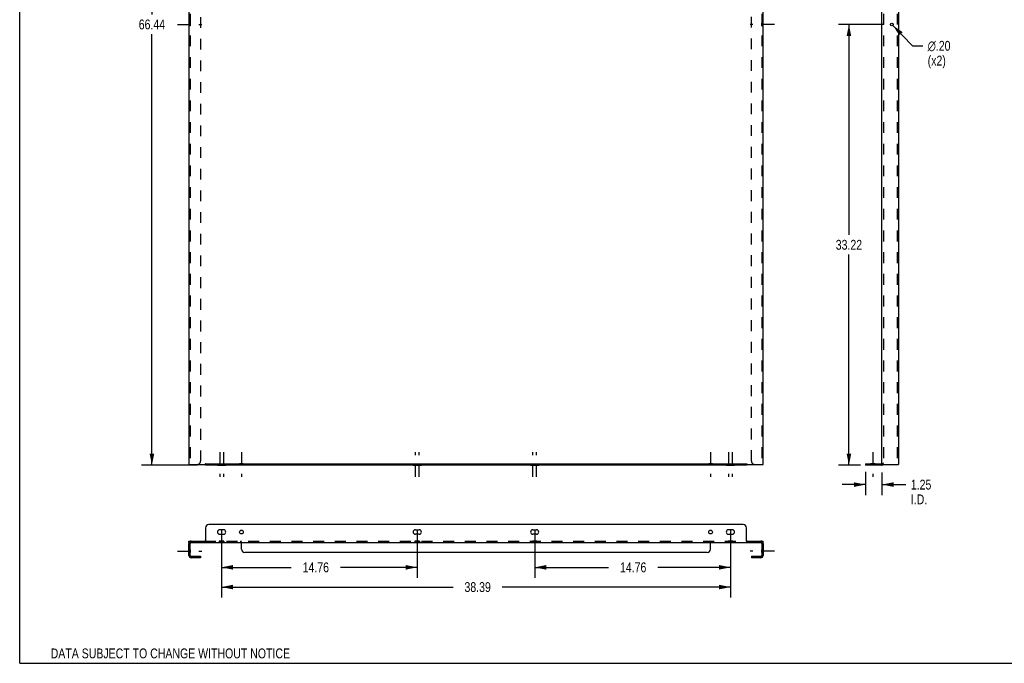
# Model space of a CAD drawing. Header units: inches. Extents: x 0 to 149, y 0 to 96.
# Tile 1 of 3: x 0 to 74, y 0 to 49. Entities that reach past the tile are written whole.
import ezdxf

# ---------------------------------------------------------------- set-up
doc = ezdxf.new("R2010")
doc.units = ezdxf.units.IN
doc.header["$LTSCALE"] = 8.16957
doc.header["$MEASUREMENT"] = 0
doc.linetypes.add('DASHED', pattern=[0.2, 0.1, -0.1])
doc.linetypes.add('HIDDEN', pattern=[0.2, 0.1, -0.1])
doc.layers.get('0').update_dxf_attribs({"linetype": 'CONTINUOUS'})
for name, color, linetype in [('001_DOUBLE_WIDE', 7, 'CONTINUOUS'), ('02___PRT_ALL_AXES', 7, 'CONTINUOUS'), ('DEFAULT_2', 8, 'HIDDEN'), ('DIMENSIONS', 7, 'CONTINUOUS')]:
    doc.layers.add(name, color=color, linetype=linetype)
doc.styles.get("Standard").update_dxf_attribs({"font": 'txt', "width": 0.8})
doc.styles.add('TEXTSTYLE_1', font='gdt', dxfattribs={"width": 0.8})
doc.dimstyles.new('DIMSTYLE_1', dxfattribs={"dimtxt": 0.742688, "dimasz": 0.873751, "dimexe": 0.09, "dimexo": 0.07, "dimgap": 0.0425, "dimtad": 0, "dimtih": 1, "dimtoh": 1, "dimzin": 4, "dimdsep": 46, "dimtxsty": 'Standard', "dimblk": '_FILLED', "dimblk1": '_FILLED', "dimblk2": '_FILLED', "dimcen": 0.09, "dimadec": 0, "dimazin": 0, "dimtfac": 1, "dimtofl": 0, "dimtmove": 0, "dimatfit": 3, "dimldrblk": '_FILLED', "dimfxl": 0, "dimtolj": 1, "dimtzin": 4, "dimarcsym": 0})
doc.dimstyles.new('DIMSTYLE_2', dxfattribs={"dimtxt": 0.742688, "dimasz": 0.873751, "dimexe": 0.09, "dimexo": 0.07, "dimgap": 0.09, "dimtad": 0, "dimtih": 1, "dimtoh": 1, "dimzin": 4, "dimdsep": 46, "dimtxsty": 'Standard', "dimblk": '_FILLED', "dimblk1": '_FILLED', "dimblk2": '_FILLED', "dimcen": 0.09, "dimadec": 0, "dimazin": 0, "dimtfac": 1, "dimtofl": 0, "dimtmove": 0, "dimatfit": 3, "dimldrblk": '_FILLED', "dimfxl": 0, "dimtolj": 1, "dimtzin": 4, "dimarcsym": 0})

# ---------------------------------------------------------------- blocks, each defined once
blk = doc.blocks.new('_FILLED')
at = {"color": 0, "linetype": 'ByBlock'}
blk.add_solid([(0, 0), (-1, 0.2), (-1, -0.2)], dxfattribs=at)
blk = doc.blocks.new('*D3')
at = {"layer": 'DIMENSIONS', "color": 2, "linetype": 'Continuous'}
for p, q in [((65.182, 48.153), (61.763, 48.153)), ((62.549, 48.153), (62.549, 32.286)), ((62.549, 14.934), (62.549, 30.801)), ((63.432, 14.934), (61.763, 14.934))]:
    blk.add_line(p, q, dxfattribs=at)
at = {"layer": 'DIMENSIONS', "color": 2, "linetype": 'Continuous', "xscale": 0.8737508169, "yscale": 0.8737508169, "zscale": 0.8737508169}
for p, rotation in [((62.549, 48.153), 90), ((62.549, 14.934), 270)]:
    blk.add_blockref('_FILLED', p, dxfattribs=dict(at, rotation=rotation))
at = {"layer": 'DIMENSIONS', "color": 2, "linetype": 'Continuous', "insert": (62.549, 31.915), "char_height": 0.7427, "width": 2.97075, "attachment_point": 2, "line_spacing_factor": 0.9}
blk.add_mtext('33.22', dxfattribs=at)
blk = doc.blocks.new('*D5')
at = {"layer": 'DIMENSIONS', "color": 2, "linetype": 'Continuous'}
for p, q in [((65.864, 48.08), (67.347, 46.541)), ((67.347, 46.541), (68.119, 46.541))]:
    blk.add_line(p, q, dxfattribs=at)
at = {"layer": 'DIMENSIONS', "color": 2, "linetype": 'Continuous', "xscale": 0.8737508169, "yscale": 0.8737508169, "zscale": 0.8737508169, "rotation": 133.9515071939}
blk.add_blockref('_FILLED', (65.864, 48.08), dxfattribs=at)
at = {"layer": 'DIMENSIONS', "color": 2, "linetype": 'Continuous', "insert": (68.49, 46.913), "char_height": 0.74269, "width": 2.7727, "attachment_point": 1, "line_spacing_factor": 0.9, "style": 'TEXTSTYLE_1'}
blk.add_mtext('{\\Fgdt;n}\\Ftxt;.20\\P(x2)', dxfattribs=at)
blk = doc.blocks.new('*D6')
at = {"layer": 'DIMENSIONS', "color": 2, "linetype": 'Continuous'}
for p, q in [((16.114, 81.371), (9.187, 81.371)), ((9.974, 81.371), (9.974, 48.896)), ((9.974, 14.934), (9.974, 47.41)), ((13.403, 14.934), (9.187, 14.934))]:
    blk.add_line(p, q, dxfattribs=at)
at = {"layer": 'DIMENSIONS', "color": 2, "linetype": 'Continuous', "xscale": 0.8737508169, "yscale": 0.8737508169, "zscale": 0.8737508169}
for p, rotation in [((9.974, 81.371), 90), ((9.974, 14.934), 270)]:
    blk.add_blockref('_FILLED', p, dxfattribs=dict(at, rotation=rotation))
at = {"layer": 'DIMENSIONS', "color": 2, "linetype": 'Continuous', "insert": (9.974, 48.524), "char_height": 0.7427, "width": 2.97075, "attachment_point": 2, "line_spacing_factor": 0.9}
blk.add_mtext('66.44', dxfattribs=at)
blk = doc.blocks.new('*D8')
at = {"layer": 'DIMENSIONS', "color": 2, "linetype": 'Continuous'}
for p, q in [((63.793, 14.427), (63.793, 12.684)), ((65.043, 14.375), (65.043, 12.684)), ((63.793, 13.47), (62.046, 13.47)), ((65.043, 13.47), (66.848, 13.47))]:
    blk.add_line(p, q, dxfattribs=at)
at = {"layer": 'DIMENSIONS', "color": 2, "linetype": 'Continuous', "xscale": 0.8737508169, "yscale": 0.8737508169, "zscale": 0.8737508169}
blk.add_blockref('_FILLED', (63.793, 13.47), dxfattribs=at)
at = {"layer": 'DIMENSIONS', "color": 2, "linetype": 'Continuous', "xscale": 0.8737508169, "yscale": 0.8737508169, "zscale": 0.8737508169, "rotation": 180}
blk.add_blockref('_FILLED', (65.043, 13.47), dxfattribs=at)
at = {"layer": 'DIMENSIONS', "color": 2, "linetype": 'Continuous', "insert": (67.219, 13.841), "char_height": 0.7427, "width": 2.3766, "attachment_point": 1, "line_spacing_factor": 0.9}
blk.add_mtext('1.25\\PI.D.', dxfattribs=at)
blk = doc.blocks.new('*D12')
at = {"layer": '001_DOUBLE_WIDE', "color": 2, "linetype": 'Continuous'}
for p, q in [((15.225, 9.456), (15.225, 6.445)), ((29.989, 9.456), (29.989, 6.445)), ((15.225, 7.232), (20.479, 7.232)), ((29.989, 7.232), (24.192, 7.232))]:
    blk.add_line(p, q, dxfattribs=at)
at = {"layer": '001_DOUBLE_WIDE', "color": 2, "linetype": 'Continuous', "xscale": 0.8737508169, "yscale": 0.8737508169, "zscale": 0.8737508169, "rotation": 180}
blk.add_blockref('_FILLED', (15.225, 7.232), dxfattribs=at)
at = {"layer": '001_DOUBLE_WIDE', "color": 2, "linetype": 'Continuous', "xscale": 0.8737508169, "yscale": 0.8737508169, "zscale": 0.8737508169}
blk.add_blockref('_FILLED', (29.989, 7.232), dxfattribs=at)
at = {"layer": '001_DOUBLE_WIDE', "color": 2, "linetype": 'Continuous', "insert": (22.335, 7.603), "char_height": 0.7427, "width": 2.97075, "attachment_point": 2, "line_spacing_factor": 0.9}
blk.add_mtext('14.76', dxfattribs=at)
blk = doc.blocks.new('*D13')
at = {"layer": '001_DOUBLE_WIDE', "color": 2, "linetype": 'Continuous'}
for p, q in [((15.225, 9.456), (15.225, 4.959)), ((53.611, 9.456), (53.611, 4.959)), ((15.225, 5.745), (32.687, 5.745)), ((53.611, 5.745), (36.401, 5.745))]:
    blk.add_line(p, q, dxfattribs=at)
at = {"layer": '001_DOUBLE_WIDE', "color": 2, "linetype": 'Continuous', "xscale": 0.8737508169, "yscale": 0.8737508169, "zscale": 0.8737508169, "rotation": 180}
blk.add_blockref('_FILLED', (15.225, 5.745), dxfattribs=at)
at = {"layer": '001_DOUBLE_WIDE', "color": 2, "linetype": 'Continuous', "xscale": 0.8737508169, "yscale": 0.8737508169, "zscale": 0.8737508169}
blk.add_blockref('_FILLED', (53.611, 5.745), dxfattribs=at)
at = {"layer": '001_DOUBLE_WIDE', "color": 2, "linetype": 'Continuous', "insert": (34.544, 6.116), "char_height": 0.7427, "width": 2.97075, "attachment_point": 2, "line_spacing_factor": 0.9}
blk.add_mtext('38.39', dxfattribs=at)
blk = doc.blocks.new('*D14')
at = {"layer": '001_DOUBLE_WIDE', "color": 2, "linetype": 'Continuous'}
for p, q in [((38.847, 9.456), (38.847, 6.445)), ((53.611, 9.456), (53.611, 6.445)), ((38.847, 7.232), (44.417, 7.232)), ((53.611, 7.232), (48.13, 7.232))]:
    blk.add_line(p, q, dxfattribs=at)
at = {"layer": '001_DOUBLE_WIDE', "color": 2, "linetype": 'Continuous', "xscale": 0.8737508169, "yscale": 0.8737508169, "zscale": 0.8737508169, "rotation": 180}
blk.add_blockref('_FILLED', (38.847, 7.232), dxfattribs=at)
at = {"layer": '001_DOUBLE_WIDE', "color": 2, "linetype": 'Continuous', "xscale": 0.8737508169, "yscale": 0.8737508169, "zscale": 0.8737508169}
blk.add_blockref('_FILLED', (53.611, 7.232), dxfattribs=at)
at = {"layer": '001_DOUBLE_WIDE', "color": 2, "linetype": 'Continuous', "insert": (46.273, 7.603), "char_height": 0.7427, "width": 2.97075, "attachment_point": 2, "line_spacing_factor": 0.9}
blk.add_mtext('14.76', dxfattribs=at)

msp = doc.modelspace()

# ---------------------------------------------------------------- linework, layer by layer
at = {"color": 7, "linetype": 'Continuous'}
for p, q in [((0, 0), (0, 96.113)), ((14.014, 15.038), (14.014, 14.934)), ((54.821, 14.934), (14.014, 14.934)), ((54.821, 15.038), (54.821, 14.934)), ((54.835, 14.968), (54.839, 14.971)), ((63.793, 15.038), (63.793, 14.934)), ((64.973, 14.934), (63.793, 14.934)), ((65.054, 14.954), (65.006, 15.046)), ((65.093, 14.965), (65.108, 14.967)), ((54.571, 10.458), (14.264, 10.458)), ((14.014, 10.208), (14.014, 9.197)), ((54.821, 9.197), (54.821, 10.208)), ((12.764, 9.104), (12.764, 9.208)), ((12.764, 9.104), (12.779, 9.104)), ((12.868, 8.132), (12.868, 9.034)), ((12.938, 9.104), (55.897, 9.104)), ((13.977, 9.104), (13.977, 9.208)), ((16.725, 8.604), (16.725, 9.066)), ((52.11, 8.604), (52.11, 9.066)), ((54.858, 9.104), (54.858, 9.208)), ((55.967, 9.034), (55.967, 8.132)), ((56.057, 9.104), (56.071, 9.104)), ((56.071, 9.104), (56.071, 9.208)), ((51.86, 8.354), (16.975, 8.354)), ((12.938, 8.062), (13.639, 8.062)), ((13.639, 8.062), (13.639, 7.958)), ((55.196, 8.062), (55.897, 8.062)), ((55.196, 8.062), (55.196, 7.958)), ((0, 0), (148.538, 0))]:
    msp.add_line(p, q, dxfattribs=at)
at = {"color": 3, "linetype": 'Continuous'}
for p, q in [((12.764, 81.069), (12.764, 14.986)), ((56.071, 14.986), (56.071, 81.069)), ((65.043, 14.986), (65.043, 81.319)), ((66.293, 78.371), (66.293, 14.986)), ((12.764, 14.986), (13.977, 14.986)), ((14.014, 15.038), (14.014, 15.046)), ((14.014, 15.038), (54.821, 15.038)), ((54.821, 15.038), (54.821, 15.046)), ((54.858, 14.986), (56.071, 14.986)), ((63.793, 15.038), (64.973, 15.038)), ((65.043, 14.986), (66.293, 14.986)), ((12.764, 9.208), (13.977, 9.208)), ((12.764, 8.132), (12.764, 9.034)), ((54.858, 9.208), (56.071, 9.208)), ((56.071, 9.034), (56.071, 8.132)), ((13.639, 7.958), (12.938, 7.958)), ((55.897, 7.958), (55.196, 7.958))]:
    msp.add_line(p, q, dxfattribs=at)
for points in [[(13.989, 15.017), (13.986, 15.01), (13.985, 15.006), (13.984, 15.002), (13.983, 14.999), (13.982, 14.995), (13.98, 14.992), (13.979, 14.989), (13.977, 14.986)], [(14.008, 15.046), (14.006, 15.045), (14.004, 15.045), (14.002, 15.044), (14.001, 15.042), (13.999, 15.041), (13.998, 15.039), (13.996, 15.037), (13.995, 15.034), (13.994, 15.032), (13.993, 15.03), (13.992, 15.027), (13.991, 15.024), (13.99, 15.02), (13.989, 15.017)], [(14.014, 15.046), (14.012, 15.046), (14.01, 15.046), (14.008, 15.046)], [(54.821, 15.046), (54.824, 15.046), (54.826, 15.046), (54.828, 15.046)], [(54.828, 15.046), (54.83, 15.045), (54.832, 15.045), (54.833, 15.044), (54.835, 15.042), (54.837, 15.041), (54.838, 15.039), (54.84, 15.037), (54.841, 15.034), (54.842, 15.032), (54.843, 15.03), (54.844, 15.027), (54.845, 15.024), (54.846, 15.02), (54.847, 15.017), (54.849, 15.01)], [(54.849, 15.01), (54.85, 15.006), (54.852, 15.002), (54.853, 14.999), (54.854, 14.995), (54.855, 14.992), (54.857, 14.989), (54.858, 14.986)], [(65.006, 15.046), (65.006, 15.046), (65.007, 15.046), (65.008, 15.046), (65.008, 15.045), (65.009, 15.045), (65.011, 15.044), (65.012, 15.042), (65.013, 15.041), (65.015, 15.039)], [(65.015, 15.039), (65.015, 15.039), (65.017, 15.037), (65.019, 15.034), (65.021, 15.032), (65.023, 15.03), (65.025, 15.027), (65.027, 15.024), (65.03, 15.02), (65.032, 15.017), (65.034, 15.013), (65.036, 15.01), (65.038, 15.006), (65.04, 15.002), (65.041, 14.999), (65.042, 14.995), (65.043, 14.992), (65.043, 14.989), (65.043, 14.986)], [(13.989, 9.22), (13.988, 9.217), (13.986, 9.215), (13.985, 9.213), (13.984, 9.212), (13.983, 9.21), (13.982, 9.209), (13.98, 9.208), (13.979, 9.208), (13.977, 9.208)], [(14.014, 9.245), (14.012, 9.245), (14.01, 9.244), (14.008, 9.244), (14.006, 9.243), (14.004, 9.242), (14.002, 9.241), (14.001, 9.239), (13.999, 9.238), (13.998, 9.236), (13.996, 9.234), (13.995, 9.232), (13.994, 9.23), (13.993, 9.228), (13.992, 9.226), (13.991, 9.224), (13.989, 9.22)], [(54.821, 9.245), (54.824, 9.245), (54.826, 9.244), (54.828, 9.244), (54.83, 9.243), (54.832, 9.242), (54.833, 9.241), (54.835, 9.239), (54.837, 9.238), (54.838, 9.236), (54.84, 9.234), (54.841, 9.232), (54.842, 9.23), (54.843, 9.228), (54.844, 9.226), (54.845, 9.224)], [(54.845, 9.224), (54.847, 9.22), (54.848, 9.217), (54.849, 9.215), (54.85, 9.213), (54.852, 9.212), (54.853, 9.21), (54.854, 9.209), (54.855, 9.208), (54.857, 9.208), (54.858, 9.208)]]:
    msp.add_lwpolyline(points, dxfattribs=at)
at = {"color": 7, "linetype": 'Continuous'}
for points in [[(14.001, 14.968), (13.997, 14.971), (13.996, 14.971), (13.994, 14.972), (13.993, 14.974), (13.991, 14.975), (13.99, 14.976), (13.988, 14.977), (13.987, 14.978), (13.985, 14.98), (13.983, 14.981), (13.981, 14.983), (13.979, 14.985), (13.977, 14.986)], [(14.014, 14.954), (14.013, 14.956), (14.011, 14.958), (14.01, 14.959), (14.009, 14.961), (14.008, 14.962), (14.007, 14.963), (14.006, 14.964), (14.005, 14.965), (14.004, 14.965), (14.003, 14.966), (14.002, 14.967), (14.001, 14.968)], [(54.821, 14.954), (54.823, 14.956), (54.824, 14.958), (54.826, 14.959), (54.827, 14.961), (54.828, 14.962), (54.829, 14.963), (54.83, 14.964), (54.831, 14.965), (54.832, 14.965), (54.833, 14.966), (54.834, 14.967), (54.835, 14.968)], [(54.839, 14.971), (54.84, 14.971), (54.841, 14.972), (54.843, 14.974), (54.844, 14.975), (54.846, 14.976), (54.847, 14.977), (54.849, 14.978), (54.851, 14.98), (54.852, 14.981), (54.854, 14.983), (54.856, 14.985), (54.858, 14.986)], [(65.054, 14.954), (65.058, 14.956), (65.063, 14.958), (65.067, 14.959), (65.072, 14.961), (65.078, 14.962), (65.083, 14.963), (65.088, 14.964), (65.093, 14.965)], [(65.108, 14.967), (65.112, 14.968), (65.117, 14.968), (65.12, 14.969), (65.124, 14.97), (65.127, 14.971), (65.131, 14.971), (65.134, 14.972), (65.136, 14.974), (65.139, 14.975), (65.141, 14.976), (65.143, 14.977), (65.144, 14.978), (65.145, 14.98), (65.146, 14.981), (65.147, 14.983), (65.147, 14.985), (65.147, 14.986)], [(14.006, 9.163), (14.004, 9.153), (14.003, 9.148), (14.002, 9.143), (14.001, 9.139), (14, 9.135), (13.999, 9.131), (13.998, 9.127), (13.997, 9.124), (13.996, 9.121), (13.994, 9.118), (13.993, 9.115), (13.991, 9.113), (13.99, 9.11), (13.988, 9.109), (13.987, 9.107), (13.985, 9.106), (13.983, 9.105), (13.981, 9.104), (13.979, 9.104), (13.977, 9.104)], [(14.014, 9.197), (14.013, 9.193), (14.011, 9.189), (14.01, 9.184), (14.009, 9.179), (14.008, 9.174), (14.007, 9.169), (14.006, 9.163)], [(16.702, 9.088), (16.7, 9.092), (16.699, 9.094), (16.698, 9.096), (16.696, 9.098), (16.695, 9.1), (16.694, 9.101), (16.693, 9.103), (16.691, 9.103), (16.69, 9.104), (16.688, 9.104)], [(16.725, 9.066), (16.723, 9.067), (16.721, 9.067), (16.719, 9.068), (16.717, 9.069), (16.715, 9.07), (16.714, 9.071), (16.712, 9.072), (16.71, 9.074), (16.709, 9.076), (16.707, 9.078), (16.706, 9.079), (16.705, 9.081), (16.704, 9.083), (16.703, 9.086), (16.702, 9.088)], [(52.11, 9.066), (52.113, 9.067), (52.115, 9.067), (52.117, 9.068), (52.119, 9.069), (52.12, 9.07), (52.122, 9.071), (52.124, 9.072), (52.125, 9.074), (52.127, 9.076), (52.128, 9.078), (52.13, 9.079), (52.131, 9.081), (52.132, 9.083), (52.133, 9.086), (52.134, 9.088), (52.136, 9.092)], [(52.136, 9.092), (52.137, 9.094), (52.138, 9.096), (52.139, 9.098), (52.14, 9.1), (52.142, 9.101), (52.143, 9.103), (52.144, 9.103), (52.146, 9.104), (52.147, 9.104)], [(54.821, 9.197), (54.823, 9.193), (54.824, 9.189), (54.826, 9.184), (54.827, 9.179), (54.828, 9.174), (54.829, 9.169), (54.83, 9.163), (54.832, 9.153)], [(54.832, 9.153), (54.833, 9.148), (54.834, 9.143), (54.835, 9.139), (54.836, 9.135), (54.837, 9.131), (54.838, 9.127), (54.839, 9.124), (54.84, 9.121), (54.841, 9.118), (54.843, 9.115), (54.844, 9.113), (54.846, 9.11), (54.847, 9.109), (54.849, 9.107), (54.851, 9.106), (54.852, 9.105), (54.854, 9.104), (54.856, 9.104), (54.858, 9.104)]]:
    msp.add_lwpolyline(points, dxfattribs=at)
at = {"color": 3, "linetype": 'Continuous'}
for centre, radius, start, end in [((64.973, 15.108), 0.07, 270, 360), ((12.938, 9.034), 0.174, 90, 180), ((55.897, 9.034), 0.174, 0, 90), ((12.938, 8.132), 0.174, 180, 270), ((55.897, 8.132), 0.174, 270, 360)]:
    msp.add_arc(centre, radius, start, end, dxfattribs=at)
at = {"color": 7, "linetype": 'Continuous'}
for centre, radius, start, end in [((64.973, 15.108), 0.174, 270, 297.72686), ((14.264, 10.208), 0.25, 90, 180), ((54.571, 10.208), 0.25, 0, 90), ((12.938, 9.034), 0.07, 90, 180), ((55.897, 9.034), 0.07, 0, 90), ((16.975, 8.604), 0.25, 180, 270), ((51.86, 8.604), 0.25, 270, 360), ((12.938, 8.132), 0.07, 180, 270), ((55.897, 8.132), 0.07, 270, 360)]:
    msp.add_arc(centre, radius, start, end, dxfattribs=at)
at = {"layer": '02___PRT_ALL_AXES', "color": 2, "linetype": 'DASHED'}
for p, q in [((11.891, 48.153), (13.742, 48.153)), ((56.945, 48.153), (55.094, 48.153)), ((15.084, 15.912), (15.084, 14.061)), ((15.365, 15.912), (15.365, 14.061)), ((16.725, 15.912), (16.725, 14.061)), ((29.848, 14.061), (29.848, 15.912)), ((30.129, 14.061), (30.129, 15.912)), ((38.706, 14.061), (38.706, 15.912)), ((38.987, 14.061), (38.987, 15.912)), ((52.111, 15.912), (52.111, 14.061)), ((53.47, 15.912), (53.47, 14.061)), ((53.751, 15.912), (53.751, 14.061)), ((64.356, 15.912), (64.356, 14.061)), ((15.225, 10.082), (15.225, 8.23)), ((29.989, 10.082), (29.989, 8.23)), ((38.847, 10.082), (38.847, 8.23)), ((53.611, 10.082), (53.611, 8.23)), ((11.891, 8.458), (13.742, 8.458)), ((56.945, 8.458), (55.094, 8.458))]:
    msp.add_line(p, q, dxfattribs=at)
at = {"layer": '02___PRT_ALL_AXES', "color": 8, "linetype": 'HIDDEN'}
for p, q in [((12.764, 48.254), (12.764, 48.051)), ((12.868, 48.254), (12.764, 48.254)), ((12.868, 48.051), (12.764, 48.051)), ((12.868, 48.254), (12.868, 48.051)), ((55.967, 48.254), (56.071, 48.254)), ((55.967, 48.051), (55.967, 48.254)), ((55.967, 48.051), (56.071, 48.051)), ((56.071, 48.051), (56.071, 48.254)), ((14.912, 15.038), (15.537, 15.038)), ((14.912, 14.934), (14.912, 15.038)), ((14.912, 14.934), (15.537, 14.934)), ((15.537, 14.934), (15.537, 15.038)), ((16.865, 15.038), (16.584, 15.038)), ((16.584, 15.038), (16.584, 14.934)), ((16.865, 14.934), (16.584, 14.934)), ((16.865, 15.038), (16.865, 14.934)), ((29.676, 15.038), (30.301, 15.038)), ((29.676, 15.038), (29.676, 14.934)), ((29.676, 14.934), (30.301, 14.934)), ((30.301, 15.038), (30.301, 14.934)), ((38.534, 15.038), (39.159, 15.038)), ((38.534, 15.038), (38.534, 14.934)), ((38.534, 14.934), (39.159, 14.934)), ((39.159, 15.038), (39.159, 14.934)), ((52.251, 15.038), (51.97, 15.038)), ((51.97, 15.038), (51.97, 14.934)), ((52.251, 14.934), (51.97, 14.934)), ((52.251, 15.038), (52.251, 14.934)), ((53.298, 15.038), (53.923, 15.038)), ((53.298, 14.934), (53.298, 15.038)), ((53.298, 14.934), (53.923, 14.934)), ((53.923, 14.934), (53.923, 15.038)), ((64.528, 15.038), (64.184, 15.038)), ((64.184, 15.038), (64.184, 14.934)), ((64.528, 14.934), (64.184, 14.934)), ((64.215, 14.934), (64.215, 15.038)), ((64.496, 14.934), (64.496, 15.038)), ((64.528, 15.038), (64.528, 14.934)), ((15.053, 9.208), (15.053, 9.104)), ((15.397, 9.208), (15.053, 9.208)), ((15.397, 9.104), (15.053, 9.104)), ((15.397, 9.208), (15.397, 9.104)), ((29.817, 9.208), (29.817, 9.104)), ((30.161, 9.208), (29.817, 9.208)), ((30.161, 9.104), (29.817, 9.104)), ((30.161, 9.208), (30.161, 9.104)), ((39.019, 9.208), (38.675, 9.208)), ((38.675, 9.104), (38.675, 9.208)), ((39.019, 9.104), (38.675, 9.104)), ((39.019, 9.104), (39.019, 9.208)), ((53.783, 9.208), (53.439, 9.208)), ((53.439, 9.208), (53.439, 9.104)), ((53.783, 9.104), (53.439, 9.104)), ((53.783, 9.208), (53.783, 9.104)), ((12.764, 8.559), (12.764, 8.356)), ((12.868, 8.559), (12.764, 8.559)), ((12.868, 8.356), (12.764, 8.356)), ((12.868, 8.559), (12.868, 8.356)), ((56.071, 8.559), (55.967, 8.559)), ((55.967, 8.356), (55.967, 8.559)), ((56.071, 8.356), (55.967, 8.356)), ((56.071, 8.356), (56.071, 8.559))]:
    msp.add_line(p, q, dxfattribs=at)
at = {"layer": '02___PRT_ALL_AXES', "color": 7, "linetype": 'Continuous'}
for p, q in [((15.365, 10.067), (15.084, 10.067)), ((15.084, 9.723), (15.365, 9.723)), ((29.848, 10.067), (30.129, 10.067)), ((30.129, 9.723), (29.848, 9.723)), ((38.706, 10.067), (38.987, 10.067)), ((38.987, 9.723), (38.706, 9.723)), ((53.751, 10.067), (53.47, 10.067)), ((53.47, 9.723), (53.751, 9.723))]:
    msp.add_line(p, q, dxfattribs=at)
at = {"layer": '02___PRT_ALL_AXES', "color": 3, "linetype": 'Continuous'}
msp.add_circle((65.793, 48.153), 0.102, dxfattribs=at)
at = {"layer": '02___PRT_ALL_AXES', "color": 7, "linetype": 'Continuous'}
for centre in [(16.725, 9.895), (52.111, 9.895)]:
    msp.add_circle(centre, 0.141, dxfattribs=at)
for centre, start, end in [((15.084, 9.895), 90, 270), ((15.365, 9.895), 270, 90), ((29.848, 9.895), 90, 270), ((30.129, 9.895), 270, 90), ((38.706, 9.895), 90, 270), ((38.987, 9.895), 270, 90), ((53.47, 9.895), 90, 270), ((53.751, 9.895), 270, 90)]:
    msp.add_arc(centre, 0.172, start, end, dxfattribs=at)
at = {"layer": 'DEFAULT_2', "color": 8, "linetype": 'HIDDEN'}
for p, q in [((12.868, 78.371), (12.868, 14.986)), ((13.639, 78.121), (13.639, 15.236)), ((55.196, 15.236), (55.196, 78.121)), ((55.967, 78.371), (55.967, 14.986)), ((65.147, 78.371), (65.147, 14.986)), ((66.189, 78.371), (66.189, 14.986)), ((65.095, 14.986), (65.096, 14.986)), ((65.095, 14.986), (65.097, 14.986)), ((12.779, 9.104), (12.938, 9.104)), ((13.977, 9.208), (54.858, 9.208)), ((16.688, 9.104), (16.688, 9.208)), ((16.725, 9.115), (16.725, 9.066)), ((52.11, 9.115), (52.11, 9.066)), ((52.147, 9.104), (52.147, 9.208)), ((55.897, 9.104), (56.057, 9.104))]:
    msp.add_line(p, q, dxfattribs=at)
for points in [[(65.1, 14.986), (65.1, 14.986), (65.1, 14.986), (65.1, 14.986), (65.1, 14.986), (65.099, 14.986), (65.099, 14.986), (65.098, 14.987), (65.098, 14.987), (65.097, 14.987), (65.097, 14.987), (65.096, 14.987), (65.095, 14.987), (65.095, 14.987), (65.094, 14.988), (65.093, 14.988), (65.092, 14.988), (65.092, 14.988), (65.091, 14.989), (65.09, 14.989), (65.09, 14.989), (65.089, 14.989), (65.088, 14.99), (65.087, 14.99), (65.087, 14.99), (65.086, 14.99), (65.085, 14.991), (65.084, 14.991), (65.084, 14.991), (65.083, 14.992), (65.082, 14.992), (65.081, 14.992), (65.08, 14.993), (65.08, 14.993), (65.079, 14.993), (65.078, 14.994), (65.077, 14.994), (65.076, 14.994), (65.076, 14.995), (65.075, 14.995), (65.074, 14.996), (65.073, 14.996), (65.072, 14.996), (65.071, 14.997), (65.071, 14.997), (65.07, 14.998), (65.069, 14.998), (65.068, 14.998), (65.067, 14.999), (65.066, 14.999), (65.065, 15), (65.065, 15), (65.064, 15.001), (65.063, 15.001), (65.062, 15.002), (65.061, 15.002), (65.06, 15.003), (65.06, 15.003), (65.059, 15.004), (65.058, 15.004), (65.057, 15.005), (65.056, 15.005), (65.055, 15.006), (65.054, 15.006), (65.054, 15.007), (65.053, 15.007), (65.052, 15.008), (65.051, 15.009), (65.05, 15.009), (65.049, 15.01), (65.049, 15.01), (65.048, 15.011), (65.047, 15.011), (65.046, 15.012), (65.045, 15.013), (65.044, 15.013), (65.043, 15.014), (65.043, 15.014), (65.042, 15.015), (65.041, 15.016), (65.04, 15.016), (65.039, 15.017), (65.038, 15.018), (65.038, 15.018), (65.037, 15.019), (65.036, 15.02), (65.035, 15.02), (65.034, 15.021), (65.033, 15.022), (65.032, 15.022), (65.032, 15.023), (65.031, 15.024), (65.03, 15.025), (65.029, 15.025), (65.028, 15.026), (65.027, 15.027), (65.027, 15.028), (65.026, 15.028), (65.025, 15.029), (65.024, 15.03), (65.023, 15.031), (65.022, 15.031), (65.022, 15.032), (65.021, 15.033), (65.02, 15.034), (65.019, 15.035), (65.018, 15.036), (65.018, 15.036), (65.017, 15.037), (65.016, 15.038), (65.015, 15.039), (65.015, 15.039)], [(65.097, 14.986), (65.097, 14.986), (65.098, 14.986)], [(65.098, 14.986), (65.098, 14.986), (65.099, 14.986), (65.099, 14.986), (65.1, 14.986), (65.1, 14.986), (65.1, 14.986), (65.1, 14.986)], [(16.715, 9.159), (16.714, 9.164), (16.713, 9.168), (16.712, 9.173), (16.711, 9.177), (16.71, 9.181), (16.709, 9.184), (16.708, 9.188), (16.707, 9.191), (16.705, 9.194), (16.704, 9.197), (16.702, 9.199), (16.701, 9.201), (16.699, 9.203), (16.698, 9.205), (16.696, 9.206), (16.694, 9.207), (16.692, 9.207), (16.69, 9.208), (16.688, 9.208)], [(16.725, 9.115), (16.724, 9.119), (16.722, 9.123), (16.721, 9.128), (16.72, 9.133), (16.719, 9.138), (16.718, 9.143), (16.717, 9.148), (16.715, 9.159)], [(52.11, 9.115), (52.112, 9.119), (52.113, 9.123), (52.115, 9.128), (52.116, 9.133), (52.117, 9.138), (52.118, 9.143), (52.119, 9.148)], [(52.119, 9.148), (52.121, 9.159), (52.122, 9.164), (52.123, 9.168), (52.124, 9.173), (52.125, 9.177), (52.126, 9.181), (52.127, 9.184), (52.128, 9.188), (52.129, 9.191), (52.13, 9.194), (52.132, 9.197), (52.133, 9.199), (52.135, 9.201), (52.136, 9.203), (52.138, 9.205), (52.14, 9.206), (52.141, 9.207), (52.143, 9.207), (52.145, 9.208), (52.147, 9.208)]]:
    msp.add_lwpolyline(points, dxfattribs=at)
for centre, radius, start, end in [((13.389, 15.236), 0.25, 270, 360), ((55.446, 15.236), 0.25, 180, 270), ((64.973, 15.108), 0.174, 297.72686, 360)]:
    msp.add_arc(centre, radius, start, end, dxfattribs=at)

# ---------------------------------------------------------------- texts
at = {"layer": 'DIMENSIONS', "color": 2, "linetype": 'Continuous', "insert": (11.365, 1.116), "char_height": 0.74269, "width": 21.98357, "attachment_point": 2, "line_spacing_factor": 0.9}
msp.add_mtext('DATA SUBJECT TO CHANGE WITHOUT NOTICE', dxfattribs=at)

# ---------------------------------------------------------------- dimensions: what is measured, and where the dimension line sits
at = {"layer": '001_DOUBLE_WIDE', "color": 2, "linetype": 'Continuous'}
for base, p2, picture, middle in [((29.989, 7.232), (29.989, 9.526), '*D12', (22.335, 7.232)), ((53.611, 5.745), (53.611, 9.526), '*D13', (34.544, 5.745))]:
    dim = msp.add_linear_dim(base=base, p1=(15.225, 9.526), p2=p2, dimstyle='DIMSTYLE_1', dxfattribs=at)
    dim.commit()
    dim.dimension.update_dxf_attribs({"geometry": picture, "text_midpoint": middle, "dimtype": 160})
dim = msp.add_linear_dim(base=(38.847, 7.232), p1=(53.611, 9.526), p2=(38.847, 9.526), angle=180, dimstyle='DIMSTYLE_1', dxfattribs=at)
dim.commit()
dim.dimension.update_dxf_attribs({"geometry": '*D14', "text_midpoint": (46.273, 7.232), "dimtype": 160})
at = {"layer": 'DIMENSIONS', "color": 2, "linetype": 'Continuous'}
for base, p1, p2, angle, picture, middle in [((9.974, 14.934), (16.184, 81.371), (13.473, 14.934), 270, '*D6', (9.974, 48.153)), ((62.549, 48.153), (63.502, 14.934), (65.252, 48.153), 90, '*D3', (62.549, 31.544))]:
    dim = msp.add_linear_dim(base=base, p1=p1, p2=p2, angle=angle, dimstyle='DIMSTYLE_1', dxfattribs=at)
    dim.commit()
    dim.dimension.update_dxf_attribs({"geometry": picture, "text_midpoint": middle, "dimtype": 160})
dim = msp.add_diameter_dim_2p(p1=(65.864, 48.08), p2=(65.723, 48.226), text='<>\\P(x2)', dimstyle='DIMSTYLE_2', dxfattribs=at)
dim.commit()
dim.dimension.update_dxf_attribs({"geometry": '*D5', "text_midpoint": (69.876, 45.984), "dimtype": 163})
dim = msp.add_linear_dim(base=(63.793, 13.47), p1=(65.043, 14.445), p2=(63.793, 14.497), angle=180, text='<>\\PI.D.', dimstyle='DIMSTYLE_1', dxfattribs=at)
dim.commit()
dim.dimension.update_dxf_attribs({"geometry": '*D8', "text_midpoint": (68.407, 12.913), "dimtype": 160})

doc.saveas('drawing.dxf')
